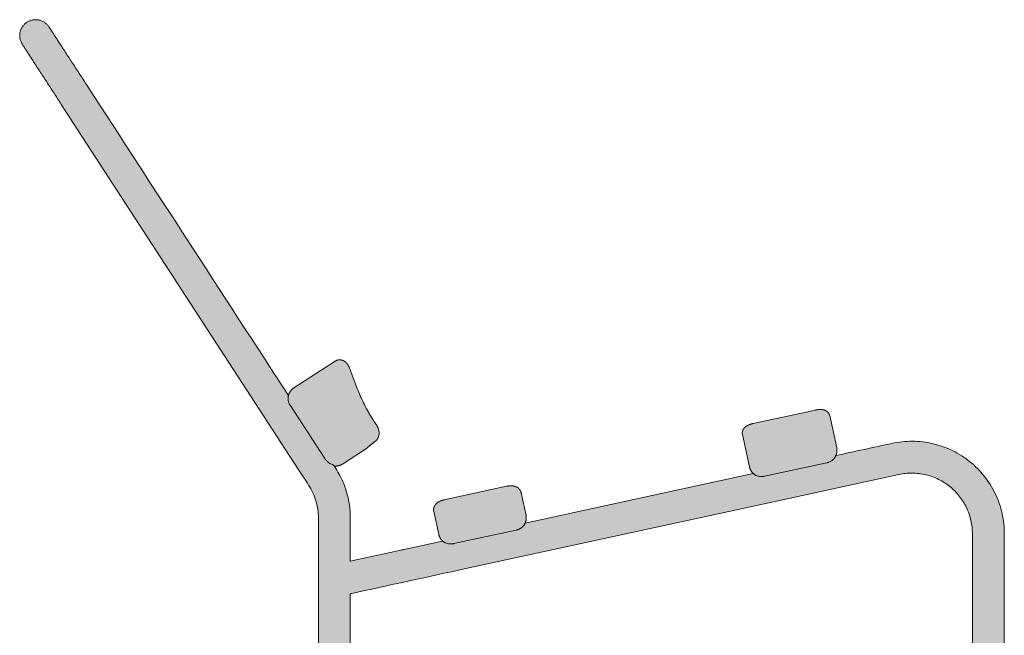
# Model space of a CAD drawing. Header units: centimetres. Extents: x -293 to -138, y -313 to 14.
# Tile 9 of 10: x -215 to -138, y -163 to -115. Entities that reach past the tile are written whole.
import ezdxf

# ---------------------------------------------------------------- set-up
doc = ezdxf.new("R2010")
doc.units = ezdxf.units.CM
doc.layers.add('Fill', color=7, linetype='Continuous', true_color=0xffffff)
doc.layers.add('Predefinito', color=7, linetype='Continuous', true_color=0x000000)
doc.layers.add('Main lines', color=7, linetype='Continuous', lineweight=13, true_color=0x000000)

# ---------------------------------------------------------------- blocks, each defined once
blk = doc.blocks.new('CB-298_Petal_2D_Side')
at = {"layer": 'Fill'}
h = blk.add_hatch(color=256, dxfattribs=at)
h.paths.add_polyline_path([(13.683, 49.249), (13.691, 49.267), (13.698, 49.285), (13.704, 49.303), (13.711, 49.321), (13.717, 49.339), (13.723, 49.358), (13.728, 49.376), (13.733, 49.395), (13.738, 49.414), (13.742, 49.433), (13.746, 49.452), (13.749, 49.471), (13.753, 49.49), (13.755, 49.51), (13.758, 49.529), (13.76, 49.548), (13.762, 49.568), (13.763, 49.587), (13.764, 49.607), (13.764, 49.626), (13.764, 49.646), (13.764, 49.665), (13.764, 49.685), (13.763, 49.704), (13.761, 49.723), (13.76, 49.743), (13.758, 49.762), (13.755, 49.781), (13.752, 49.8), (13.749, 49.819), (13.746, 49.838), (13.742, 49.857), (13.193, 52.381), (13.192, 52.387), (13.188, 52.405), (13.183, 52.422), (13.177, 52.44), (13.171, 52.458), (13.164, 52.475), (13.156, 52.493), (13.148, 52.51), (13.139, 52.526), (13.13, 52.543), (13.12, 52.559), (13.11, 52.575), (13.099, 52.59), (13.088, 52.605), (13.076, 52.62), (13.064, 52.634), (13.052, 52.648), (13.039, 52.66), (13.026, 52.673), (13.012, 52.685), (12.999, 52.697), (12.984, 52.708), (12.97, 52.719), (12.955, 52.73), (12.94, 52.74), (12.925, 52.749), (12.91, 52.758), (12.894, 52.767), (12.878, 52.775), (12.859, 52.784), (12.84, 52.792), (12.821, 52.8), (12.802, 52.807), (12.783, 52.814), (12.763, 52.82), (12.743, 52.826), (12.723, 52.831), (12.706, 52.835), (12.688, 52.839), (12.671, 52.842), (12.653, 52.846), (12.636, 52.848), (12.618, 52.851), (12.601, 52.853), (12.583, 52.855), (12.557, 52.857), (12.53, 52.859), (12.503, 52.86), (12.475, 52.861), (12.448, 52.861), (12.416, 52.861), (12.383, 52.859), (12.35, 52.858), (12.318, 52.855), (12.254, 52.849), (12.192, 52.84), (12.132, 52.83), (12.073, 52.818), (7.187, 51.756), (7.125, 51.742), (7.063, 51.725), (7.002, 51.707), (6.942, 51.686), (6.911, 51.675), (6.881, 51.663), (6.85, 51.65), (6.82, 51.637), (6.799, 51.627), (6.777, 51.616), (6.756, 51.605), (6.735, 51.594), (6.701, 51.574), (6.685, 51.565), (6.67, 51.555), (6.655, 51.545), (6.64, 51.535), (6.625, 51.525), (6.611, 51.514), (6.597, 51.503), (6.583, 51.492), (6.566, 51.478), (6.551, 51.464), (6.535, 51.45), (6.52, 51.435), (6.506, 51.42), (6.492, 51.404), (6.478, 51.388), (6.465, 51.371), (6.435, 51.328), (6.429, 51.319), (6.423, 51.31), (6.418, 51.301), (6.413, 51.291), (6.408, 51.282), (6.403, 51.272), (6.398, 51.263), (6.393, 51.253), (6.389, 51.243), (6.385, 51.233), (6.381, 51.223), (6.377, 51.213), (6.373, 51.203), (6.37, 51.193), (6.366, 51.183), (6.363, 51.173), (6.358, 51.156), (6.354, 51.139), (6.351, 51.122), (6.348, 51.105), (6.345, 51.087), (6.343, 51.07), (6.341, 51.052), (6.341, 51.035), (6.34, 51.017), (6.34, 51), (6.341, 50.982), (6.342, 50.965), (6.344, 50.947), (6.346, 50.93), (6.349, 50.913), (6.353, 50.896), (6.901, 48.371), (6.906, 48.352), (6.91, 48.333), (6.915, 48.315), (6.92, 48.296), (6.926, 48.278), (6.932, 48.26), (6.939, 48.241), (6.945, 48.223), (6.953, 48.205), (6.96, 48.187), (6.968, 48.169), (6.976, 48.152), (6.985, 48.134), (6.994, 48.117), (7.003, 48.1), (7.013, 48.083), (7.023, 48.066), (7.033, 48.049), (7.043, 48.033), (7.054, 48.017), (7.065, 48.001), (7.077, 47.985), (7.089, 47.97), (7.101, 47.954), (7.113, 47.939), (7.126, 47.925), (7.139, 47.91), (7.152, 47.896), (7.165, 47.882), (7.179, 47.869), (7.192, 47.855), (7.206, 47.842), (-10.669, 43.959), (-10.662, 43.977), (-10.654, 43.995), (-10.648, 44.013), (-10.641, 44.031), (-10.635, 44.05), (-10.629, 44.068), (-10.624, 44.087), (-10.619, 44.106), (-10.614, 44.125), (-10.61, 44.144), (-10.606, 44.163), (-10.602, 44.182), (-10.599, 44.201), (-10.596, 44.221), (-10.593, 44.24), (-10.591, 44.26), (-10.589, 44.279), (-10.588, 44.299), (-10.587, 44.319), (-10.587, 44.338), (-10.586, 44.358), (-10.587, 44.377), (-10.587, 44.397), (-10.588, 44.416), (-10.59, 44.436), (-10.591, 44.455), (-10.593, 44.475), (-10.596, 44.494), (-10.599, 44.513), (-10.602, 44.532), (-10.605, 44.551), (-10.609, 44.57), (-10.604, 44.571), (-10.855, 45.728), (-10.999, 46.363), (-11.002, 46.378), (-11.006, 46.392), (-11.01, 46.407), (-11.015, 46.421), (-11.02, 46.435), (-11.025, 46.449), (-11.031, 46.463), (-11.037, 46.477), (-11.043, 46.491), (-11.05, 46.504), (-11.057, 46.518), (-11.065, 46.531), (-11.072, 46.544), (-11.08, 46.556), (-11.089, 46.569), (-11.097, 46.581), (-11.105, 46.592), (-11.113, 46.602), (-11.122, 46.613), (-11.131, 46.623), (-11.139, 46.633), (-11.148, 46.643), (-11.158, 46.653), (-11.167, 46.662), (-11.177, 46.672), (-11.187, 46.681), (-11.197, 46.69), (-11.207, 46.698), (-11.218, 46.707), (-11.228, 46.715), (-11.239, 46.723), (-11.25, 46.731), (-11.274, 46.747), (-11.29, 46.757), (-11.306, 46.767), (-11.323, 46.776), (-11.34, 46.785), (-11.357, 46.793), (-11.374, 46.801), (-11.392, 46.809), (-11.409, 46.816), (-11.428, 46.823), (-11.447, 46.829), (-11.466, 46.836), (-11.485, 46.841), (-11.505, 46.847), (-11.524, 46.852), (-11.544, 46.856), (-11.563, 46.86), (-11.6, 46.867), (-11.637, 46.872), (-11.674, 46.876), (-11.712, 46.879), (-11.735, 46.881), (-11.759, 46.882), (-11.782, 46.882), (-11.806, 46.882), (-11.855, 46.881), (-11.89, 46.879), (-11.924, 46.877), (-11.959, 46.873), (-11.993, 46.869), (-12.027, 46.864), (-12.061, 46.859), (-12.095, 46.852), (-12.129, 46.845), (-17.015, 45.784), (-17.049, 45.776), (-17.082, 45.768), (-17.115, 45.759), (-17.149, 45.749), (-17.181, 45.739), (-17.214, 45.727), (-17.246, 45.716), (-17.278, 45.703), (-17.319, 45.685), (-17.342, 45.675), (-17.364, 45.664), (-17.386, 45.653), (-17.408, 45.642), (-17.441, 45.623), (-17.473, 45.604), (-17.505, 45.584), (-17.536, 45.562), (-17.552, 45.55), (-17.568, 45.538), (-17.583, 45.525), (-17.599, 45.512), (-17.614, 45.499), (-17.629, 45.485), (-17.643, 45.471), (-17.657, 45.457), (-17.67, 45.444), (-17.682, 45.43), (-17.694, 45.416), (-17.706, 45.402), (-17.717, 45.388), (-17.728, 45.373), (-17.738, 45.358), (-17.748, 45.343), (-17.767, 45.311), (-17.774, 45.3), (-17.78, 45.288), (-17.786, 45.276), (-17.792, 45.263), (-17.798, 45.251), (-17.803, 45.239), (-17.808, 45.226), (-17.813, 45.213), (-17.818, 45.201), (-17.822, 45.188), (-17.826, 45.175), (-17.83, 45.162), (-17.833, 45.148), (-17.837, 45.135), (-17.839, 45.122), (-17.842, 45.109), (-17.845, 45.094), (-17.847, 45.08), (-17.849, 45.065), (-17.85, 45.05), (-17.851, 45.036), (-17.852, 45.021), (-17.852, 45.006), (-17.852, 44.991), (-17.852, 44.976), (-17.851, 44.961), (-17.85, 44.947), (-17.848, 44.932), (-17.846, 44.917), (-17.844, 44.903), (-17.841, 44.888), (-17.838, 44.874), (-17.45, 43.084), (-17.445, 43.065), (-17.441, 43.046), (-17.436, 43.028), (-17.43, 43.009), (-17.425, 42.991), (-17.419, 42.972), (-17.412, 42.954), (-17.405, 42.936), (-17.398, 42.917), (-17.39, 42.899), (-17.383, 42.882), (-17.374, 42.864), (-17.366, 42.846), (-17.357, 42.829), (-17.347, 42.812), (-17.338, 42.794), (-17.328, 42.778), (-17.317, 42.761), (-17.307, 42.744), (-17.296, 42.728), (-17.284, 42.712), (-17.273, 42.696), (-17.261, 42.681), (-17.249, 42.666), (-17.236, 42.651), (-17.223, 42.636), (-17.21, 42.621), (-17.197, 42.607), (-17.184, 42.593), (-17.17, 42.58), (-17.156, 42.566), (-17.142, 42.553), (-20.244, 41.879), (-24.38, 40.981), (-24.38, 44.356), (-24.381, 44.486), (-24.385, 44.615), (-24.39, 44.744), (-24.399, 44.873), (-24.409, 45.002), (-24.422, 45.131), (-24.437, 45.259), (-24.454, 45.387), (-24.474, 45.516), (-24.496, 45.645), (-24.521, 45.773), (-24.547, 45.901), (-24.577, 46.029), (-24.608, 46.156), (-24.642, 46.282), (-24.678, 46.407), (-24.716, 46.532), (-24.756, 46.657), (-24.799, 46.78), (-24.844, 46.903), (-24.892, 47.025), (-24.941, 47.146), (-24.993, 47.266), (-25.046, 47.385), (-25.111, 47.521), (-25.178, 47.655), (-25.248, 47.788), (-25.321, 47.92), (-25.397, 48.05), (-25.475, 48.178), (-25.556, 48.305), (-25.639, 48.43), (-25.619, 48.428), (-25.598, 48.426), (-25.577, 48.425), (-25.556, 48.425), (-25.535, 48.424), (-25.514, 48.425), (-25.493, 48.425), (-25.472, 48.427), (-25.45, 48.428), (-25.429, 48.43), (-25.408, 48.433), (-25.387, 48.436), (-25.366, 48.439), (-25.345, 48.443), (-25.324, 48.447), (-25.304, 48.452), (-25.283, 48.457), (-25.262, 48.463), (-25.242, 48.469), (-25.222, 48.476), (-25.201, 48.483), (-25.181, 48.49), (-25.162, 48.498), (-25.142, 48.506), (-25.123, 48.514), (-25.104, 48.523), (-25.085, 48.533), (-25.066, 48.542), (-25.048, 48.552), (-25.03, 48.563), (-25.012, 48.574), (-24.994, 48.585), (-23.18, 49.756), (-22.456, 50.339), (-22.423, 50.362), (-22.419, 50.365), (-22.418, 50.365), (-22.4, 50.38), (-22.383, 50.395), (-22.366, 50.411), (-22.349, 50.428), (-22.333, 50.445), (-22.317, 50.462), (-22.302, 50.48), (-22.288, 50.498), (-22.285, 50.502), (-22.271, 50.522), (-22.257, 50.542), (-22.244, 50.562), (-22.232, 50.583), (-22.22, 50.604), (-22.209, 50.626), (-22.199, 50.648), (-22.189, 50.67), (-22.18, 50.692), (-22.172, 50.714), (-22.164, 50.737), (-22.157, 50.76), (-22.151, 50.781), (-22.146, 50.802), (-22.141, 50.823), (-22.137, 50.844), (-22.136, 50.852), (-22.132, 50.875), (-22.129, 50.898), (-22.126, 50.921), (-22.124, 50.944), (-22.123, 50.967), (-22.122, 50.99), (-22.122, 51.013), (-22.122, 51.036), (-22.123, 51.058), (-22.124, 51.081), (-22.126, 51.103), (-22.128, 51.125), (-22.131, 51.147), (-22.134, 51.169), (-22.137, 51.191), (-22.141, 51.213), (-22.146, 51.234), (-22.151, 51.255), (-22.156, 51.276), (-22.161, 51.296), (-22.167, 51.317), (-22.173, 51.337), (-22.18, 51.358), (-22.187, 51.378), (-22.218, 51.455), (-22.253, 51.527), (-22.291, 51.595), (-22.337, 51.666), (-22.499, 51.902), (-22.654, 52.143), (-22.825, 52.421), (-22.987, 52.704), (-23.133, 52.973), (-23.272, 53.247), (-23.406, 53.523), (-23.534, 53.801), (-23.773, 54.357), (-23.999, 54.919), (-24.419, 56.044), (-24.436, 56.092), (-24.465, 56.166), (-24.496, 56.232), (-24.531, 56.299), (-24.572, 56.365), (-24.618, 56.431), (-24.631, 56.447), (-24.644, 56.463), (-24.658, 56.479), (-24.671, 56.495), (-24.687, 56.511), (-24.702, 56.527), (-24.718, 56.543), (-24.734, 56.558), (-24.751, 56.572), (-24.768, 56.587), (-24.786, 56.601), (-24.803, 56.614), (-24.824, 56.628), (-24.845, 56.642), (-24.866, 56.655), (-24.888, 56.668), (-24.91, 56.679), (-24.932, 56.69), (-24.955, 56.701), (-24.979, 56.71), (-24.993, 56.715), (-25.006, 56.72), (-25.02, 56.724), (-25.033, 56.728), (-25.047, 56.732), (-25.061, 56.735), (-25.075, 56.739), (-25.089, 56.742), (-25.103, 56.744), (-25.117, 56.747), (-25.131, 56.749), (-25.145, 56.75), (-25.159, 56.752), (-25.174, 56.753), (-25.188, 56.753), (-25.202, 56.754), (-25.217, 56.754), (-25.232, 56.754), (-25.247, 56.753), (-25.262, 56.752), (-25.276, 56.751), (-25.291, 56.75), (-25.306, 56.748), (-25.321, 56.745), (-25.335, 56.743), (-25.35, 56.74), (-25.365, 56.736), (-25.379, 56.733), (-25.393, 56.729), (-25.408, 56.724), (-25.422, 56.72), (-25.436, 56.715), (-25.452, 56.708), (-25.469, 56.702), (-25.485, 56.694), (-25.501, 56.687), (-25.517, 56.678), (-25.532, 56.67), (-25.547, 56.661), (-25.562, 56.651), (-25.564, 56.65), (-28.799, 54.561), (-28.8, 54.558), (-28.819, 54.545), (-28.838, 54.532), (-28.857, 54.518), (-28.876, 54.504), (-28.894, 54.489), (-28.912, 54.474), (-28.93, 54.458), (-28.947, 54.442), (-28.964, 54.425), (-28.981, 54.408), (-28.997, 54.391), (-29.013, 54.373), (-29.028, 54.355), (-29.043, 54.336), (-29.058, 54.317), (-29.072, 54.298), (-29.085, 54.279), (-29.099, 54.259), (-29.111, 54.238), (-29.123, 54.218), (-29.135, 54.197), (-29.146, 54.176), (-29.157, 54.155), (-29.167, 54.133), (-29.176, 54.112), (-29.185, 54.09), (-29.194, 54.068), (-29.202, 54.046), (-29.209, 54.024), (-29.216, 54.001), (-29.222, 53.979), (-29.228, 53.957), (-47.991, 82.834), (-48.007, 82.857), (-48.022, 82.879), (-48.039, 82.902), (-48.056, 82.924), (-48.074, 82.946), (-48.092, 82.968), (-48.111, 82.99), (-48.131, 83.011), (-48.151, 83.032), (-48.172, 83.053), (-48.194, 83.073), (-48.216, 83.093), (-48.239, 83.113), (-48.262, 83.132), (-48.286, 83.15), (-48.311, 83.168), (-48.336, 83.186), (-48.362, 83.203), (-48.388, 83.219), (-48.415, 83.235), (-48.442, 83.251), (-48.47, 83.265), (-48.498, 83.279), (-48.526, 83.292), (-48.555, 83.305), (-48.585, 83.317), (-48.614, 83.328), (-48.644, 83.339), (-48.675, 83.348), (-48.705, 83.357), (-48.736, 83.365), (-48.767, 83.373), (-48.798, 83.379), (-48.83, 83.385), (-48.861, 83.39), (-48.893, 83.394), (-48.924, 83.397), (-48.956, 83.4), (-48.987, 83.402), (-49.019, 83.402), (-49.051, 83.403), (-49.082, 83.402), (-49.113, 83.4), (-49.144, 83.398), (-49.175, 83.395), (-49.206, 83.391), (-49.237, 83.387), (-49.267, 83.382), (-49.297, 83.376), (-49.326, 83.369), (-49.356, 83.362), (-49.385, 83.354), (-49.413, 83.345), (-49.441, 83.336), (-49.469, 83.326), (-49.497, 83.316), (-49.523, 83.305), (-49.55, 83.294), (-49.576, 83.282), (-49.601, 83.269), (-49.626, 83.256), (-49.651, 83.243), (-49.675, 83.229), (-49.698, 83.215), (-49.722, 83.2), (-49.745, 83.185), (-49.767, 83.169), (-49.79, 83.152), (-49.813, 83.135), (-49.835, 83.117), (-49.857, 83.098), (-49.879, 83.079), (-49.9, 83.059), (-49.921, 83.039), (-49.942, 83.017), (-49.962, 82.996), (-49.982, 82.973), (-50.002, 82.95), (-50.021, 82.927), (-50.04, 82.902), (-50.058, 82.878), (-50.075, 82.852), (-50.092, 82.826), (-50.109, 82.8), (-50.125, 82.773), (-50.14, 82.746), (-50.154, 82.718), (-50.168, 82.69), (-50.181, 82.661), (-50.194, 82.632), (-50.206, 82.602), (-50.217, 82.573), (-50.227, 82.542), (-50.237, 82.512), (-50.245, 82.481), (-50.253, 82.451), (-50.261, 82.419), (-50.267, 82.388), (-50.273, 82.357), (-50.277, 82.325), (-50.281, 82.294), (-50.285, 82.262), (-50.287, 82.231), (-50.289, 82.199), (-50.289, 82.168), (-50.289, 82.136), (-50.289, 82.105), (-50.287, 82.074), (-50.285, 82.043), (-50.282, 82.012), (-50.278, 81.981), (-50.273, 81.951), (-50.268, 81.921), (-50.262, 81.891), (-50.255, 81.862), (-50.248, 81.833), (-50.24, 81.804), (-50.231, 81.776), (-50.222, 81.748), (-50.212, 81.72), (-50.202, 81.693), (-50.191, 81.666), (-50.18, 81.64), (-50.168, 81.614), (-50.155, 81.589), (-50.142, 81.564), (-50.129, 81.54), (-50.115, 81.516), (-50.088, 81.472), (-27.643, 46.928), (-27.597, 46.857), (-27.553, 46.784), (-27.51, 46.711), (-27.468, 46.638), (-27.428, 46.563), (-27.389, 46.488), (-27.352, 46.412), (-27.316, 46.336), (-27.28, 46.258), (-27.247, 46.18), (-27.214, 46.1), (-27.183, 46.021), (-27.154, 45.94), (-27.126, 45.86), (-27.1, 45.778), (-27.075, 45.697), (-27.051, 45.615), (-27.029, 45.532), (-27.008, 45.449), (-26.989, 45.366), (-26.972, 45.282), (-26.956, 45.199), (-26.941, 45.114), (-26.928, 45.03), (-26.917, 44.946), (-26.907, 44.862), (-26.899, 44.778), (-26.892, 44.694), (-26.887, 44.61), (-26.883, 44.525), (-26.881, 44.441), (-26.88, 44.356), (-26.88, -3.275), (-26.73, -3.275), (-26.73, -4.176), (-28.623, -5.426), (-28.689, -5.393), (-28.755, -5.361), (-28.823, -5.33), (-28.891, -5.3), (-28.96, -5.271), (-29.031, -5.244), (-29.102, -5.217), (-29.173, -5.192), (-29.246, -5.168), (-29.319, -5.145), (-29.394, -5.124), (-29.468, -5.104), (-29.544, -5.085), (-29.62, -5.068), (-29.697, -5.052), (-29.774, -5.038), (-29.852, -5.025), (-29.93, -5.013), (-30.008, -5.003), (-30.087, -4.995), (-30.167, -4.988), (-30.246, -4.982), (-30.326, -4.978), (-30.406, -4.976), (-30.486, -4.976), (-30.567, -4.976), (-30.647, -4.979), (-30.728, -4.983), (-30.808, -4.989), (-30.888, -4.996), (-30.968, -5.005), (-31.048, -5.016), (-31.128, -5.028), (-31.208, -5.041), (-31.287, -5.057), (-31.366, -5.074), (-31.444, -5.092), (-31.522, -5.112), (-31.599, -5.133), (-31.676, -5.156), (-31.753, -5.181), (-31.828, -5.207), (-31.903, -5.234), (-31.978, -5.263), (-32.051, -5.293), (-32.124, -5.324), (-32.196, -5.357), (-32.267, -5.391), (-32.337, -5.426), (-32.406, -5.463), (-32.474, -5.501), (-32.542, -5.54), (-32.608, -5.58), (-32.673, -5.621), (-32.737, -5.663), (-32.801, -5.706), (-32.863, -5.751), (-32.923, -5.796), (-32.983, -5.842), (-33.042, -5.889), (-33.099, -5.936), (-33.155, -5.985), (-33.21, -6.034), (-33.264, -6.084), (-33.317, -6.135), (-33.369, -6.187), (-33.421, -6.241), (-33.472, -6.296), (-33.522, -6.352), (-33.571, -6.409), (-33.619, -6.467), (-33.667, -6.526), (-33.714, -6.587), (-33.759, -6.649), (-33.804, -6.712), (-33.848, -6.776), (-33.89, -6.841), (-33.932, -6.907), (-33.972, -6.974), (-34.011, -7.042), (-34.049, -7.111), (-34.086, -7.181), (-34.121, -7.252), (-34.155, -7.324), (-34.188, -7.396), (-34.219, -7.47), (-34.249, -7.544), (-34.278, -7.619), (-34.305, -7.694), (-34.331, -7.77), (-34.355, -7.847), (-34.377, -7.924), (-34.399, -8.002), (-34.418, -8.08), (-34.436, -8.159), (-34.453, -8.238), (-34.468, -8.317), (-34.481, -8.397), (-34.493, -8.477), (-34.503, -8.557), (-34.511, -8.637), (-34.518, -8.717), (-34.524, -8.797), (-34.527, -8.877), (-34.529, -8.957), (-34.53, -9.037), (-34.529, -9.117), (-34.526, -9.197), (-34.522, -9.276), (-34.517, -9.355), (-34.509, -9.434), (-34.501, -9.512), (-34.49, -9.59), (-34.479, -9.667), (-34.466, -9.744), (-34.451, -9.821), (-34.435, -9.896), (-34.418, -9.972), (-34.399, -10.046), (-34.379, -10.12), (-34.358, -10.193), (-34.336, -10.265), (-34.312, -10.337), (-34.287, -10.408), (-34.261, -10.478), (-34.233, -10.547), (-34.205, -10.615), (-34.176, -10.682), (-34.145, -10.749), (-34.113, -10.816), (-34.079, -10.882), (-34.045, -10.948), (-34.008, -11.014), (-33.971, -11.079), (-33.932, -11.144), (-33.891, -11.209), (-33.849, -11.273), (-33.806, -11.336), (-33.762, -11.399), (-33.716, -11.461), (-33.668, -11.523), (-33.62, -11.584), (-33.569, -11.644), (-33.518, -11.704), (-33.465, -11.762), (-33.411, -11.82), (-33.356, -11.877), (-33.3, -11.933), (-33.242, -11.988), (-33.183, -12.041), (-33.123, -12.094), (-33.062, -12.146), (-33, -12.196), (-32.936, -12.246), (-32.872, -12.294), (-32.806, -12.341), (-32.74, -12.386), (-32.672, -12.431), (-32.604, -12.474), (-32.535, -12.515), (-32.465, -12.556), (-32.394, -12.594), (-32.323, -12.632), (-32.251, -12.668), (-32.178, -12.702), (-32.105, -12.735), (-32.031, -12.767), (-31.956, -12.797), (-31.882, -12.825), (-31.806, -12.852), (-31.731, -12.878), (-31.655, -12.901), (-31.578, -12.924), (-31.502, -12.944), (-31.425, -12.964), (-31.348, -12.981), (-31.272, -12.997), (-31.195, -13.012), (-31.118, -13.025), (-31.041, -13.037), (-30.964, -13.047), (-30.887, -13.055), (-30.811, -13.062), (-30.735, -13.068), (-30.658, -13.072), (-30.583, -13.074), (-30.507, -13.075), (-30.432, -13.075), (-30.358, -13.074), (-30.283, -13.071), (-30.21, -13.066), (-30.136, -13.061), (-30.063, -13.054), (-29.99, -13.046), (-29.916, -13.036), (-29.842, -13.025), (-29.768, -13.013), (-29.694, -12.999), (-29.62, -12.983), (-29.546, -12.966), (-29.472, -12.948), (-29.397, -12.928), (-29.323, -12.907), (-29.249, -12.884), (-29.175, -12.86), (-29.102, -12.834), (-29.028, -12.806), (-28.955, -12.778), (-28.883, -12.747), (-28.81, -12.715), (-28.738, -12.682), (-28.667, -12.647), (-28.596, -12.611), (-28.526, -12.573), (-28.456, -12.534), (-28.387, -12.493), (-28.319, -12.451), (-28.251, -12.407), (-28.185, -12.362), (-28.119, -12.316), (-28.054, -12.268), (-27.99, -12.219), (-27.927, -12.169), (-27.864, -12.118), (-27.803, -12.065), (-27.743, -12.011), (-27.685, -11.956), (-27.627, -11.9), (-27.57, -11.843), (-27.515, -11.784), (-27.461, -11.725), (-27.408, -11.664), (-27.356, -11.603), (-27.306, -11.541), (-27.257, -11.478), (-27.209, -11.414), (-27.163, -11.35), (-27.118, -11.284), (-27.075, -11.218), (-27.033, -11.151), (-26.992, -11.084), (-26.953, -11.016), (-26.915, -10.948), (-26.879, -10.879), (-26.844, -10.81), (-26.811, -10.741), (-26.779, -10.671), (-26.749, -10.6), (-26.72, -10.53), (-26.692, -10.459), (-26.666, -10.389), (-26.642, -10.318), (-26.618, -10.247), (-26.597, -10.176), (-26.576, -10.105), (-26.557, -10.034), (-24.53, -9.484), (-24.53, -3.275), (-24.38, -3.275), (-24.38, 0), (24.38, 0), (24.38, -3.275), (24.53, -3.275), (24.53, -4.176), (22.637, -5.426), (22.571, -5.393), (22.505, -5.361), (22.437, -5.33), (22.369, -5.3), (22.3, -5.271), (22.229, -5.244), (22.158, -5.217), (22.087, -5.192), (22.014, -5.168), (21.941, -5.145), (21.866, -5.124), (21.792, -5.104), (21.716, -5.085), (21.64, -5.068), (21.563, -5.052), (21.486, -5.038), (21.408, -5.025), (21.33, -5.013), (21.252, -5.003), (21.173, -4.995), (21.093, -4.988), (21.014, -4.982), (20.934, -4.978), (20.854, -4.976), (20.774, -4.976), (20.693, -4.976), (20.613, -4.979), (20.532, -4.983), (20.452, -4.989), (20.372, -4.996), (20.292, -5.005), (20.212, -5.016), (20.132, -5.028), (20.052, -5.041), (19.973, -5.057), (19.894, -5.074), (19.816, -5.092), (19.738, -5.112), (19.661, -5.133), (19.584, -5.156), (19.507, -5.181), (19.432, -5.207), (19.357, -5.234), (19.282, -5.263), (19.209, -5.293), (19.136, -5.324), (19.064, -5.357), (18.993, -5.391), (18.923, -5.426), (18.854, -5.463), (18.786, -5.501), (18.718, -5.54), (18.652, -5.58), (18.587, -5.621), (18.522, -5.663), (18.459, -5.706), (18.397, -5.751), (18.337, -5.796), (18.277, -5.842), (18.218, -5.889), (18.161, -5.936), (18.105, -5.985), (18.05, -6.034), (17.996, -6.084), (17.943, -6.135), (17.891, -6.187), (17.839, -6.241), (17.788, -6.296), (17.738, -6.352), (17.689, -6.409), (17.641, -6.467), (17.593, -6.526), (17.546, -6.587), (17.501, -6.649), (17.456, -6.712), (17.412, -6.776), (17.37, -6.841), (17.328, -6.907), (17.288, -6.974), (17.249, -7.042), (17.211, -7.111), (17.174, -7.181), (17.139, -7.252), (17.105, -7.324), (17.072, -7.396), (17.041, -7.47), (17.011, -7.544), (16.982, -7.619), (16.955, -7.694), (16.929, -7.77), (16.905, -7.847), (16.883, -7.924), (16.861, -8.002), (16.842, -8.08), (16.824, -8.159), (16.807, -8.238), (16.792, -8.317), (16.779, -8.397), (16.767, -8.477), (16.757, -8.557), (16.749, -8.637), (16.742, -8.717), (16.736, -8.797), (16.733, -8.877), (16.731, -8.957), (16.73, -9.037), (16.731, -9.117), (16.734, -9.197), (16.738, -9.276), (16.743, -9.355), (16.751, -9.434), (16.759, -9.512), (16.77, -9.59), (16.781, -9.667), (16.794, -9.744), (16.809, -9.821), (16.825, -9.896), (16.842, -9.972), (16.861, -10.046), (16.881, -10.12), (16.902, -10.193), (16.924, -10.265), (16.948, -10.337), (16.973, -10.408), (16.999, -10.478), (17.027, -10.547), (17.055, -10.615), (17.084, -10.682), (17.115, -10.749), (17.147, -10.816), (17.181, -10.882), (17.215, -10.948), (17.252, -11.014), (17.289, -11.079), (17.328, -11.144), (17.369, -11.209), (17.411, -11.273), (17.454, -11.336), (17.498, -11.399), (17.544, -11.461), (17.592, -11.523), (17.64, -11.584), (17.69, -11.644), (17.742, -11.704), (17.795, -11.762), (17.849, -11.82), (17.904, -11.877), (17.96, -11.933), (18.018, -11.988), (18.077, -12.041), (18.137, -12.094), (18.198, -12.146), (18.26, -12.196), (18.324, -12.246), (18.388, -12.294), (18.454, -12.341), (18.52, -12.386), (18.588, -12.431), (18.656, -12.474), (18.725, -12.515), (18.795, -12.556), (18.866, -12.594), (18.937, -12.632), (19.009, -12.668), (19.082, -12.702), (19.155, -12.735), (19.229, -12.767), (19.304, -12.797), (19.378, -12.825), (19.454, -12.852), (19.529, -12.878), (19.605, -12.901), (19.682, -12.924), (19.758, -12.944), (19.835, -12.964), (19.912, -12.981), (19.988, -12.997), (20.065, -13.012), (20.142, -13.025), (20.219, -13.037), (20.296, -13.047), (20.373, -13.055), (20.449, -13.062), (20.525, -13.068), (20.602, -13.072), (20.677, -13.074), (20.753, -13.075), (20.828, -13.075), (20.902, -13.074), (20.977, -13.071), (21.05, -13.066), (21.124, -13.061), (21.197, -13.054), (21.27, -13.046), (21.344, -13.036), (21.418, -13.025), (21.492, -13.013), (21.566, -12.999), (21.64, -12.983), (21.714, -12.966), (21.788, -12.948), (21.863, -12.928), (21.937, -12.907), (22.011, -12.884), (22.085, -12.86), (22.158, -12.834), (22.232, -12.806), (22.305, -12.778), (22.377, -12.747), (22.45, -12.715), (22.522, -12.682), (22.593, -12.647), (22.664, -12.611), (22.734, -12.573), (22.804, -12.534), (22.873, -12.493), (22.941, -12.451), (23.009, -12.407), (23.075, -12.362), (23.141, -12.316), (23.206, -12.268), (23.27, -12.219), (23.333, -12.169), (23.396, -12.118), (23.457, -12.065), (23.517, -12.011), (23.575, -11.956), (23.633, -11.9), (23.69, -11.843), (23.745, -11.784), (23.799, -11.725), (23.852, -11.664), (23.904, -11.603), (23.954, -11.541), (24.003, -11.478), (24.051, -11.414), (24.097, -11.35), (24.142, -11.284), (24.185, -11.218), (24.227, -11.151), (24.268, -11.084), (24.307, -11.016), (24.345, -10.948), (24.381, -10.879), (24.416, -10.81), (24.449, -10.741), (24.481, -10.671), (24.511, -10.6), (24.54, -10.53), (24.568, -10.459), (24.594, -10.389), (24.618, -10.318), (24.641, -10.247), (24.663, -10.176), (24.684, -10.105), (24.703, -10.034), (26.73, -9.484), (26.73, -3.275), (26.88, -3.275), (26.88, 43.122), (26.877, 43.32), (26.869, 43.517), (26.856, 43.715), (26.837, 43.911), (26.812, 44.111), (26.782, 44.311), (26.746, 44.509), (26.705, 44.706), (26.657, 44.905), (26.604, 45.102), (26.546, 45.297), (26.482, 45.491), (26.412, 45.684), (26.337, 45.875), (26.256, 46.064), (26.17, 46.251), (26.079, 46.434), (25.983, 46.616), (25.881, 46.794), (25.775, 46.97), (25.664, 47.141), (25.548, 47.31), (25.428, 47.475), (25.303, 47.636), (25.176, 47.792), (25.044, 47.944), (24.908, 48.093), (24.768, 48.237), (24.626, 48.376), (24.481, 48.51), (24.332, 48.64), (24.18, 48.767), (24.024, 48.888), (23.865, 49.006), (23.703, 49.12), (23.538, 49.228), (23.367, 49.335), (23.193, 49.436), (23.016, 49.533), (22.837, 49.624), (22.653, 49.712), (22.466, 49.794), (22.277, 49.872), (22.086, 49.943), (21.892, 50.01), (21.696, 50.072), (21.498, 50.127), (21.299, 50.177), (21.098, 50.222), (20.897, 50.261), (20.694, 50.294), (20.49, 50.321), (20.288, 50.342), (20.084, 50.358), (19.88, 50.368), (19.676, 50.372), (19.475, 50.37), (19.273, 50.363), (19.072, 50.351), (18.872, 50.332), (18.675, 50.309), (18.48, 50.28), (18.285, 50.246), (18.091, 50.207)], flags=0)
h.paths.add_polyline_path([(-12.389, 41.028), (18.622, 47.764), (18.749, 47.79), (18.876, 47.812), (19.005, 47.831), (19.133, 47.846), (19.265, 47.858), (19.396, 47.866), (19.528, 47.871), (19.66, 47.872), (19.794, 47.869), (19.927, 47.863), (20.061, 47.852), (20.194, 47.838), (20.327, 47.821), (20.46, 47.799), (20.592, 47.774), (20.723, 47.744), (20.854, 47.712), (20.983, 47.675), (21.112, 47.635), (21.239, 47.591), (21.364, 47.544), (21.488, 47.494), (21.61, 47.44), (21.731, 47.382), (21.849, 47.322), (21.964, 47.259), (22.078, 47.192), (22.191, 47.123), (22.299, 47.051), (22.405, 46.977), (22.509, 46.9), (22.611, 46.82), (22.711, 46.737), (22.808, 46.652), (22.903, 46.564), (22.996, 46.474), (23.088, 46.379), (23.177, 46.281), (23.263, 46.182), (23.347, 46.079), (23.429, 45.974), (23.508, 45.866), (23.583, 45.755), (23.656, 45.643), (23.726, 45.528), (23.792, 45.411), (23.855, 45.292), (23.915, 45.172), (23.971, 45.05), (24.024, 44.926), (24.074, 44.801), (24.119, 44.674), (24.161, 44.547), (24.199, 44.419), (24.234, 44.29), (24.265, 44.16), (24.292, 44.031), (24.316, 43.901), (24.336, 43.77), (24.352, 43.639), (24.364, 43.51), (24.373, 43.381), (24.378, 43.252), (24.38, 43.122), (24.38, 2.5), (-24.38, 2.5), (-24.38, 38.423), (-15.319, 40.391), (-12.393, 41.027)], flags=0)
at = {"layer": 'Main lines'}
for p, q in [((-47.03, 76.765), (-28.461, 48.188)), ((-28.799, 54.561), (-25.564, 56.65)), ((-25.564, 56.65), (-25.562, 56.651)), ((-24.979, 56.71), (-24.979, 56.71)), ((-24.436, 56.092), (-24.419, 56.044)), ((-26.373, 49.006), (-29.091, 53.19)), ((12.073, 52.818), (7.187, 51.756)), ((12.583, 52.855), (12.557, 52.857)), ((-22.419, 50.365), (-22.423, 50.362)), ((-22.418, 50.365), (-22.419, 50.365)), ((-22.285, 50.502), (-22.288, 50.498)), ((-22.136, 50.852), (-22.137, 50.844)), ((6.353, 50.896), (6.901, 48.371)), ((-23.18, 49.756), (-24.994, 48.585)), ((-26.365, 48.994), (-26.373, 49.006)), ((8.085, 47.627), (12.972, 48.687)), ((7.206, 47.842), (-10.669, 43.959)), ((-17.015, 45.784), (-12.129, 46.845)), ((-17.45, 43.084), (-17.838, 44.874)), ((-24.38, 40.981), (-24.38, 44.356)), ((-11.381, 43.407), (-16.267, 42.348)), ((-17.142, 42.553), (-24.38, 40.981)), ((-16.915, 42.399), (-16.928, 42.406))]:
    blk.add_line(p, q, dxfattribs=at)
for points in [[(13.742, 49.857), (13.193, 52.381), (13.192, 52.387)], [(-15.319, 40.391), (9.026, 45.679), (18.622, 47.764)], [(-10.999, 46.363), (-10.998, 46.359), (-10.855, 45.728), (-10.604, 44.571), (-10.609, 44.57)]]:
    blk.add_lwpolyline(points, dxfattribs=at)
for points, weights in [([(-47.991, 82.834), (-48.644, 83.839), (-49.676, 83.228)], [0.983276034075, 0.715722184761, 1]), ([(-25.562, 56.651), (-25.503, 56.69), (-25.436, 56.715)], [1, 0.993954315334, 1]), ([(-25.436, 56.715), (-25.38, 56.735), (-25.321, 56.745)], [1, 0.995591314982, 1]), ([(-25.321, 56.745), (-25.262, 56.755), (-25.202, 56.754)], [1, 0.995646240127, 1]), ([(-25.202, 56.754), (-25.087, 56.751), (-24.979, 56.71)], [1, 0.985375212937, 1]), ([(-24.979, 56.71), (-24.885, 56.674), (-24.803, 56.614)], [1, 0.991053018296, 1]), ([(-24.803, 56.614), (-24.731, 56.561), (-24.671, 56.495)], [1, 0.994923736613, 1]), ([(-24.671, 56.495), (-24.643, 56.464), (-24.618, 56.431)], [1, 0.999151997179, 1]), ([(-24.618, 56.431), (-24.594, 56.399), (-24.572, 56.365)], [1, 0.999333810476, 1]), ([(-24.572, 56.365), (-24.55, 56.333), (-24.531, 56.299)], [1, 0.999461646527, 1]), ([(-24.531, 56.299), (-24.512, 56.266), (-24.496, 56.232)], [1, 0.999555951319, 1]), ([(-24.496, 56.232), (-24.48, 56.2), (-24.465, 56.166)], [1, 0.999624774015, 1]), ([(-24.465, 56.166), (-24.45, 56.129), (-24.436, 56.092)], [1, 0.999593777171, 1]), ([(-29.256, 53.721), (-29.256, 54.264), (-28.8, 54.558)], [1, 0.8781946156, 1]), ([(-28.8, 54.558), (-28.8, 54.56), (-28.799, 54.561)], [1, 0.882531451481, 1]), ([(-29.247, 53.583), (-29.256, 53.651), (-29.256, 53.721)], [1, 0.997562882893, 1]), ([(-29.239, 53.538), (-29.243, 53.56), (-29.247, 53.583)], [1, 0.999552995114, 1]), ([(-22.987, 52.704), (-22.828, 52.419), (-22.654, 52.143)], [1, 0.999626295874, 1]), ([(12.192, 52.84), (12.132, 52.831), (12.073, 52.818)], [1, 0.9995450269, 1]), ([(12.318, 52.855), (12.254, 52.85), (12.192, 52.84)], [1, 0.999422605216, 1]), ([(12.448, 52.861), (12.383, 52.861), (12.318, 52.855)], [1, 0.999175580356, 1]), ([(12.557, 52.857), (12.503, 52.861), (12.448, 52.861)], [1, 0.999172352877, 1]), ([(12.723, 52.831), (12.654, 52.848), (12.583, 52.855)], [1, 0.997405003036, 1]), ([(12.878, 52.775), (12.804, 52.812), (12.723, 52.831)], [1, 0.993984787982, 1]), ([(12.94, 52.74), (12.91, 52.759), (12.878, 52.775)], [1, 0.998493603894, 1]), ([(13.052, 52.648), (13.001, 52.7), (12.94, 52.74)], [1, 0.992772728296, 1]), ([(13.192, 52.387), (13.158, 52.536), (13.052, 52.648)], [1, 0.964548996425, 1]), ([(-22.654, 52.143), (-22.502, 51.9), (-22.337, 51.666)], [1, 0.999690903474, 1]), ([(7.063, 51.725), (7.002, 51.708), (6.942, 51.686)], [1, 0.99940632, 1]), ([(7.187, 51.756), (7.124, 51.743), (7.063, 51.725)], [1, 0.999481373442, 1]), ([(-22.337, 51.666), (-22.313, 51.632), (-22.291, 51.595)], [1, 0.999410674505, 1]), ([(-22.291, 51.595), (-22.271, 51.562), (-22.253, 51.527)], [1, 0.999495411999, 1]), ([(-22.253, 51.527), (-22.234, 51.492), (-22.218, 51.455)], [1, 0.999450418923, 1]), ([(-22.218, 51.455), (-22.201, 51.417), (-22.187, 51.378)], [1, 0.999394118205, 1]), ([(-22.187, 51.378), (-22.158, 51.297), (-22.141, 51.213)], [1, 0.99714728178, 1]), ([(-22.141, 51.213), (-22.133, 51.169), (-22.128, 51.125)], [1, 0.999140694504, 1]), ([(-22.124, 50.944), (-22.128, 50.898), (-22.136, 50.852)], [1, 0.998714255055, 1]), ([(-22.128, 51.125), (-22.123, 51.081), (-22.122, 51.036)], [1, 0.99902344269, 1]), ([(-22.122, 51.036), (-22.121, 50.99), (-22.124, 50.944)], [1, 0.998878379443, 1]), ([(6.363, 51.173), (6.323, 51.035), (6.353, 50.896)], [1, 0.968886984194, 1]), ([(6.435, 51.328), (6.388, 51.256), (6.363, 51.173)], [1, 0.989705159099, 1]), ([(6.465, 51.371), (6.449, 51.35), (6.435, 51.328)], [1, 0.99917024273, 1]), ([(6.583, 51.492), (6.517, 51.438), (6.465, 51.371)], [1, 0.99334573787, 1]), ([(6.701, 51.574), (6.639, 51.537), (6.583, 51.492)], [1, 0.997189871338, 1]), ([(6.735, 51.594), (6.718, 51.584), (6.701, 51.574)], [1, 0.999851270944, 1]), ([(6.82, 51.637), (6.777, 51.617), (6.735, 51.594)], [1, 0.999342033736, 1]), ([(6.942, 51.686), (6.88, 51.664), (6.82, 51.637)], [1, 0.999139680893, 1]), ([(-22.456, 50.339), (-22.821, 50.052), (-23.18, 49.756)], [1, 0.99994685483, 1]), ([(-22.423, 50.362), (-22.439, 50.349), (-22.456, 50.339)], [1, 0.998275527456, 1]), ([(-22.288, 50.498), (-22.345, 50.424), (-22.418, 50.365)], [1, 0.992124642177, 1]), ([(-22.189, 50.67), (-22.227, 50.58), (-22.285, 50.502)], [1, 0.992352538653, 1]), ([(-22.157, 50.76), (-22.17, 50.714), (-22.189, 50.67)], [1, 0.998341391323, 1]), ([(-22.137, 50.844), (-22.145, 50.801), (-22.157, 50.76)], [1, 0.998773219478, 1]), ([(13.513, 48.982), (13.849, 49.361), (13.742, 49.857)], [1, 0.891944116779, 1]), ([(13.341, 48.838), (13.359, 48.849), (13.377, 48.862)], [1, 0.999761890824, 1]), ([(-24.994, 48.585), (-25.29, 48.394), (-25.639, 48.43)], [1, 0.943640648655, 1]), ([(6.901, 48.371), (7.007, 47.883), (7.461, 47.674)], [1, 0.894711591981, 1]), ([(7.761, 47.603), (7.925, 47.592), (8.085, 47.627)], [1, 0.989967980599, 1]), ([(-12.129, 46.845), (-12.061, 46.86), (-11.993, 46.869)], [1, 0.999116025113, 1]), ([(-11.993, 46.869), (-11.924, 46.878), (-11.855, 46.881)], [1, 0.999007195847, 1]), ([(-11.855, 46.881), (-11.831, 46.882), (-11.806, 46.882)], [1, 0.999851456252, 1]), ([(-11.806, 46.882), (-11.759, 46.882), (-11.712, 46.879)], [1, 0.999372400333, 1]), ([(-11.712, 46.879), (-11.637, 46.875), (-11.563, 46.86)], [1, 0.997831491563, 1]), ([(-11.563, 46.86), (-11.484, 46.845), (-11.409, 46.816)], [1, 0.996190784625, 1]), ([(-11.409, 46.816), (-11.338, 46.788), (-11.274, 46.747)], [1, 0.994931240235, 1]), ([(-11.274, 46.747), (-11.261, 46.739), (-11.25, 46.731)], [1, 0.999786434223, 1]), ([(-11.25, 46.731), (-11.161, 46.669), (-11.097, 46.581)], [1, 0.986087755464, 1]), ([(-11.097, 46.581), (-11.026, 46.482), (-10.999, 46.363)], [1, 0.979891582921, 1]), ([(-17.657, 45.457), (-17.601, 45.515), (-17.536, 45.562)], [1, 0.996075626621, 1]), ([(-17.536, 45.562), (-17.475, 45.606), (-17.408, 45.642)], [1, 0.997782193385, 1]), ([(-17.408, 45.642), (-17.365, 45.665), (-17.319, 45.685)], [1, 0.999298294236, 1]), ([(-17.319, 45.685), (-17.299, 45.694), (-17.278, 45.703)], [1, 0.999878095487, 1]), ([(-17.278, 45.703), (-17.214, 45.729), (-17.149, 45.749)], [1, 0.998998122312, 1]), ([(-17.149, 45.749), (-17.082, 45.769), (-17.015, 45.784)], [1, 0.999113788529, 1]), ([(-17.838, 44.874), (-17.864, 44.991), (-17.842, 45.109)], [1, 0.980508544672, 1]), ([(-17.842, 45.109), (-17.822, 45.217), (-17.767, 45.311)], [1, 0.985642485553, 1]), ([(-17.767, 45.311), (-17.758, 45.327), (-17.748, 45.343)], [1, 0.999652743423, 1]), ([(-17.748, 45.343), (-17.708, 45.404), (-17.657, 45.457)], [1, 0.995283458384, 1]), ([(-10.609, 44.57), (-10.507, 44.101), (-10.809, 43.728)], [1, 0.901566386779, 1]), ([(-11.04, 43.539), (-11.2, 43.446), (-11.381, 43.407)], [1, 0.987709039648, 1]), ([(-10.95, 43.598), (-10.993, 43.566), (-11.04, 43.539)], [1, 0.99867161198, 1]), ([(-16.928, 42.406), (-17.349, 42.621), (-17.45, 43.084)], [1, 0.903859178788, 1]), ([(-16.267, 42.348), (-16.428, 42.313), (-16.592, 42.323)], [1, 0.990458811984, 1])]:
    blk.add_rational_spline(points, weights, degree=2, dxfattribs=at)
blk.add_rational_spline([(-49.676, 83.228), (-50.752, 82.592), (-50.115, 81.516), (-50.102, 81.494), (-50.088, 81.472)], [1, 0.707106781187, 1, 0.991384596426, 0.983276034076], degree=2, knots=[466.042994, 466.042994, 466.042994, 485.677948, 485.677948, 486.255507, 486.255507, 486.255507], dxfattribs=at)
for points, knots in [([(-44.933, 78.128), (-45.125, 78.423), (-45.316, 78.717), (-45.503, 79.004), (-45.6, 79.154), (-45.697, 79.302), (-45.791, 79.448), (-45.888, 79.597), (-45.984, 79.744), (-46.077, 79.888), (-46.172, 80.034), (-46.265, 80.177), (-46.356, 80.317), (-46.448, 80.458), (-46.537, 80.596), (-46.623, 80.729), (-46.711, 80.863), (-46.795, 80.992), (-46.875, 81.116), (-46.956, 81.241), (-47.034, 81.36), (-47.107, 81.473), (-47.181, 81.586), (-47.251, 81.694), (-47.316, 81.795), (-47.381, 81.895), (-47.442, 81.989), (-47.499, 82.076), (-47.555, 82.162), (-47.606, 82.241), (-47.653, 82.314), (-47.7, 82.385), (-47.742, 82.449), (-47.779, 82.506), (-47.815, 82.562), (-47.847, 82.611), (-47.874, 82.653), (-47.901, 82.694), (-47.923, 82.728), (-47.941, 82.756), (-47.957, 82.782), (-47.97, 82.801), (-47.983, 82.821), (-47.986, 82.826), (-47.99, 82.831), (-47.99, 82.832), (-47.991, 82.833), (-47.991, 82.833), (-47.991, 82.834), (-47.991, 82.834), (-47.991, 82.834)], [356.574497, 356.574497, 356.574497, 356.574497, 367.177734, 367.177734, 367.177734, 372.701857, 372.701857, 372.701857, 378.354521, 378.354521, 378.354521, 384.114446, 384.114446, 384.114446, 389.957543, 389.957543, 389.957543, 395.857356, 395.857356, 395.857356, 401.786016, 401.786016, 401.786016, 407.714509, 407.714509, 407.714509, 413.614324, 413.614324, 413.614324, 419.457411, 419.457411, 419.457411, 425.217284, 425.217284, 425.217284, 430.869907, 430.869907, 430.869907, 436.39397, 436.39397, 436.39397, 441.745639, 441.745639, 444.42141, 444.42141, 446.205196, 446.205196, 446.651138, 446.651138, 446.985599, 446.985599, 446.985599, 446.985599]), ([(-50.088, 81.472), (-50.088, 81.472), (-50.088, 81.471), (-50.088, 81.471), (-50.087, 81.471), (-50.087, 81.471), (-50.087, 81.47), (-50.086, 81.469), (-50.085, 81.468), (-50.082, 81.463), (-50.079, 81.459), (-50.066, 81.439), (-50.054, 81.419), (-50.037, 81.393), (-50.019, 81.366), (-49.997, 81.332), (-49.97, 81.291), (-49.943, 81.249), (-49.911, 81.2), (-49.875, 81.144), (-49.838, 81.087), (-49.796, 81.023), (-49.75, 80.952), (-49.703, 80.879), (-49.651, 80.8), (-49.595, 80.714), (-49.539, 80.627), (-49.478, 80.533), (-49.412, 80.432), (-49.347, 80.332), (-49.277, 80.224), (-49.204, 80.111), (-49.13, 79.998), (-49.053, 79.879), (-48.972, 79.754), (-48.891, 79.63), (-48.807, 79.5), (-48.72, 79.366), (-48.633, 79.234), (-48.544, 79.096), (-48.452, 78.955), (-48.362, 78.815), (-48.269, 78.672), (-48.173, 78.526), (-48.08, 78.382), (-47.985, 78.235), (-47.888, 78.086), (-47.793, 77.94), (-47.697, 77.792), (-47.599, 77.642), (-47.413, 77.354), (-47.222, 77.061), (-47.03, 76.765)], [486.255507, 486.255507, 486.255507, 486.255507, 486.589939, 486.589939, 487.035848, 487.035848, 487.927666, 487.927666, 488.819523, 488.819523, 491.495336, 491.495336, 496.847088, 496.847088, 496.847088, 502.371152, 502.371152, 502.371152, 508.023774, 508.023774, 508.023774, 513.783647, 513.783647, 513.783647, 519.626734, 519.626734, 519.626734, 525.526549, 525.526549, 525.526549, 531.455042, 531.455042, 531.455042, 537.383702, 537.383702, 537.383702, 543.283515, 543.283515, 543.283515, 549.126612, 549.126612, 549.126612, 554.886537, 554.886537, 554.886537, 560.539201, 560.539201, 560.539201, 566.063324, 566.063324, 566.063324, 576.666561, 576.666561, 576.666561, 576.666561]), ([(-29.091, 53.19), (-29.1, 53.204), (-29.109, 53.219), (-29.128, 53.25), (-29.137, 53.266), (-29.154, 53.3), (-29.163, 53.317), (-29.186, 53.368), (-29.2, 53.403), (-29.223, 53.471), (-29.232, 53.505), (-29.239, 53.538)], [305.35382, 305.35382, 305.35382, 305.35382, 305.865986, 305.865986, 306.444765, 306.444765, 307.023542, 307.023542, 308.181695, 308.181695, 309.339842, 309.339842, 309.339842, 309.339842]), ([(26.88, 43.122), (26.88, 43.386), (26.866, 43.649), (26.837, 43.911), (26.808, 44.179), (26.764, 44.444), (26.705, 44.706), (26.645, 44.972), (26.571, 45.234), (26.482, 45.491), (26.393, 45.75), (26.288, 46.004), (26.17, 46.251), (26.052, 46.498), (25.92, 46.738), (25.775, 46.97), (25.63, 47.201), (25.473, 47.423), (25.303, 47.636), (25.136, 47.846), (24.957, 48.047), (24.768, 48.237), (24.582, 48.424), (24.385, 48.601), (24.18, 48.767), (23.975, 48.932), (23.76, 49.086), (23.538, 49.228), (23.312, 49.373), (23.078, 49.505), (22.837, 49.624), (22.593, 49.745), (22.342, 49.851), (22.086, 49.943), (21.828, 50.036), (21.565, 50.114), (21.299, 50.177), (21.032, 50.24), (20.762, 50.288), (20.49, 50.321), (20.22, 50.353), (19.948, 50.37), (19.676, 50.372), (19.408, 50.374), (19.139, 50.36), (18.872, 50.332), (18.609, 50.305), (18.349, 50.263), (18.091, 50.207)], [3388.010043, 3388.010043, 3388.010043, 3388.010043, 3395.924242, 3395.924242, 3395.924242, 3403.988028, 3403.988028, 3403.988028, 3412.155104, 3412.155104, 3412.155104, 3420.374394, 3420.374394, 3420.374394, 3428.593728, 3428.593728, 3428.593728, 3436.760673, 3436.760673, 3436.760673, 3444.824577, 3444.824577, 3444.824577, 3452.738791, 3452.738791, 3452.738791, 3460.652989, 3460.652989, 3460.652989, 3468.716777, 3468.716777, 3468.716777, 3476.883855, 3476.883855, 3476.883855, 3485.103147, 3485.103147, 3485.103147, 3493.322482, 3493.322482, 3493.322482, 3501.48943, 3501.48943, 3501.48943, 3509.553334, 3509.553334, 3509.553334, 3517.467552, 3517.467552, 3517.467552, 3517.467552]), ([(-26.069, 48.692), (-26.096, 48.71), (-26.122, 48.73), (-26.175, 48.774), (-26.201, 48.798), (-26.252, 48.85), (-26.276, 48.877), (-26.311, 48.92), (-26.322, 48.934), (-26.344, 48.964), (-26.355, 48.979), (-26.365, 48.994)], [250.834228, 250.834228, 250.834228, 250.834228, 251.897928, 251.897928, 253.00411, 253.00411, 254.109193, 254.109193, 254.661854, 254.661854, 255.214516, 255.214516, 255.214516, 255.214516]), ([(-25.747, 48.531), (-25.765, 48.538), (-25.786, 48.547), (-25.835, 48.567), (-25.862, 48.578), (-25.946, 48.618), (-26.006, 48.65), (-26.069, 48.692)], [245.409561, 245.409561, 245.409561, 245.409561, 246.838801, 246.838801, 248.268999, 248.268999, 250.834228, 250.834228, 250.834228, 250.834228]), ([(12.972, 48.687), (12.977, 48.688), (12.983, 48.689), (13.01, 48.695), (13.031, 48.701), (13.073, 48.713), (13.093, 48.72), (13.154, 48.741), (13.194, 48.758), (13.27, 48.795), (13.306, 48.816), (13.341, 48.838)], [66.406208, 66.406208, 66.406208, 66.406208, 66.583327, 66.583327, 67.23338, 67.23338, 67.887266, 67.887266, 69.191649, 69.191649, 70.496002, 70.496002, 70.496002, 70.496002]), ([(-25.693, 48.507), (-25.694, 48.507), (-25.695, 48.508), (-25.707, 48.515), (-25.724, 48.522), (-25.747, 48.531)], [243.417553, 243.417553, 243.417553, 243.417553, 243.602738, 243.602738, 245.409561, 245.409561, 245.409561, 245.409561]), ([(18.622, 47.764), (18.791, 47.8), (18.961, 47.828), (19.133, 47.846), (19.308, 47.864), (19.484, 47.873), (19.66, 47.872), (19.839, 47.871), (20.017, 47.86), (20.194, 47.838), (20.372, 47.817), (20.549, 47.786), (20.723, 47.744), (20.898, 47.703), (21.07, 47.652), (21.239, 47.591), (21.407, 47.531), (21.571, 47.461), (21.731, 47.382), (21.889, 47.304), (22.042, 47.218), (22.191, 47.123), (22.336, 47.03), (22.477, 46.929), (22.611, 46.82), (22.746, 46.712), (22.874, 46.596), (22.996, 46.474), (23.12, 46.349), (23.237, 46.217), (23.347, 46.079), (23.458, 45.94), (23.561, 45.794), (23.656, 45.643), (23.751, 45.491), (23.838, 45.334), (23.915, 45.172), (23.992, 45.01), (24.061, 44.844), (24.119, 44.674), (24.178, 44.506), (24.226, 44.334), (24.265, 44.16), (24.304, 43.988), (24.333, 43.814), (24.352, 43.639), (24.371, 43.468), (24.38, 43.295), (24.38, 43.122)], [2336.013354, 2336.013354, 2336.013354, 2336.013354, 2341.198532, 2341.198532, 2341.198532, 2346.48178, 2346.48178, 2346.48178, 2351.832539, 2351.832539, 2351.832539, 2357.217621, 2357.217621, 2357.217621, 2362.602675, 2362.602675, 2362.602675, 2367.95352, 2367.95352, 2367.95352, 2373.236693, 2373.236693, 2373.236693, 2378.421858, 2378.421858, 2378.421858, 2383.607035, 2383.607035, 2383.607035, 2388.890285, 2388.890285, 2388.890285, 2394.241044, 2394.241044, 2394.241044, 2399.626128, 2399.626128, 2399.626128, 2405.011183, 2405.011183, 2405.011183, 2410.362029, 2410.362029, 2410.362029, 2415.645203, 2415.645203, 2415.645203, 2420.830371, 2420.830371, 2420.830371, 2420.830371]), ([(7.461, 47.674), (7.498, 47.657), (7.542, 47.642), (7.643, 47.617), (7.701, 47.608), (7.761, 47.603)], [9.55372, 9.55372, 9.55372, 9.55372, 11.212229, 11.212229, 13.097876, 13.097876, 13.097876, 13.097876]), ([(-27.643, 46.928), (-27.52, 46.739), (-27.41, 46.541), (-27.316, 46.336), (-27.22, 46.129), (-27.139, 45.915), (-27.075, 45.697), (-27.01, 45.478), (-26.961, 45.255), (-26.928, 45.03), (-26.896, 44.807), (-26.88, 44.582), (-26.88, 44.356)], [933.241058, 933.241058, 933.241058, 933.241058, 940.040053, 940.040053, 940.040053, 946.909703, 946.909703, 946.909703, 953.779006, 953.779006, 953.779006, 960.577107, 960.577107, 960.577107, 960.577107]), ([(-10.809, 43.728), (-10.813, 43.724), (-10.816, 43.72), (-10.853, 43.677), (-10.898, 43.636), (-10.95, 43.598)], [-78.226521, -78.226521, -78.226521, -78.226521, -78.021691, -78.021691, -75.875477, -75.875477, -75.875477, -75.875477]), ([(-20.244, 41.879), (-20.244, 41.879), (-20.244, 41.879), (-20.245, 41.879), (-20.245, 41.879), (-20.247, 41.878), (-20.249, 41.878), (-20.254, 41.877), (-20.258, 41.876), (-20.269, 41.874), (-20.278, 41.873), (-20.299, 41.868), (-20.313, 41.865), (-20.327, 41.861)], [1.344728, 1.344728, 1.344728, 1.344728, 1.367044, 1.367044, 1.411111, 1.411111, 1.494854, 1.494854, 1.654605, 1.654605, 1.971726, 1.971726, 2.5896, 2.5896, 2.5896, 2.5896]), ([(-16.592, 42.323), (-16.654, 42.327), (-16.713, 42.336), (-16.823, 42.362), (-16.873, 42.379), (-16.915, 42.399)], [-17.666648, -17.666648, -17.666648, -17.666648, -15.740279, -15.740279, -13.811662, -13.811662, -13.811662, -13.811662]), ([(-24.38, 38.425), (-24.38, 38.424), (-24.381, 38.423), (-24.382, 38.423), (-24.382, 38.422), (-24.382, 38.422), (-24.382, 38.422)], [1895.2600078, 1895.2600078, 1895.2600078, 1895.2600078, 1895.8942541, 1895.8942541, 1895.8942541, 1895.9479824, 1895.9479824, 1895.9479824, 1895.9479824])]:
    blk.add_open_spline(points, degree=3, knots=knots, dxfattribs=at)
for points in [[(-29.228, 53.957), (-34.463, 62.014), (-39.698, 70.071), (-44.933, 78.128)], [(-24.419, 56.044), (-24.283, 55.667), (-24.144, 55.291), (-23.999, 54.919)], [(-23.999, 54.919), (-23.852, 54.543), (-23.699, 54.169), (-23.534, 53.801)], [(-23.534, 53.801), (-23.366, 53.429), (-23.186, 53.061), (-22.987, 52.704)], [(18.091, 50.207), (16.622, 49.888), (15.152, 49.568), (13.683, 49.249)], [(13.377, 48.862), (13.43, 48.899), (13.477, 48.941), (13.513, 48.982)], [(-28.461, 48.188), (-28.188, 47.768), (-27.915, 47.348), (-27.643, 46.928)], [(-25.046, 47.385), (-25.228, 47.777), (-25.444, 48.153), (-25.693, 48.507)], [(-24.678, 46.407), (-24.777, 46.742), (-24.9, 47.069), (-25.046, 47.385)], [(-24.454, 45.387), (-24.504, 45.732), (-24.579, 46.073), (-24.678, 46.407)], [(9.024, 45.68), (9.024, 45.679), (9.024, 45.679), (9.026, 45.679)], [(-24.38, 44.356), (-24.38, 44.701), (-24.405, 45.046), (-24.454, 45.387)], [(-26.88, 44.356), (-26.88, 31.655), (-26.88, 18.953), (-26.88, 6.251)], [(24.38, 43.122), (24.38, 27.656), (24.38, 12.191), (24.38, -3.275)], [(26.88, -3.275), (26.88, 12.191), (26.88, 27.656), (26.88, 43.122)], [(-20.223, 41.882), (-20.23, 41.881), (-20.237, 41.88), (-20.244, 41.879)], [(-12.396, 41.03), (-12.395, 41.028), (-12.393, 41.027), (-12.389, 41.028)], [(-24.382, 38.422), (-21.361, 39.079), (-18.34, 39.735), (-15.319, 40.391)], [(-24.38, 6.251), (-24.38, 16.976), (-24.38, 27.7), (-24.38, 38.425)]]:
    blk.add_open_spline(points, degree=3, dxfattribs=at)

msp = doc.modelspace()

# ---------------------------------------------------------------- block references
at = {"layer": 'Predefinito'}
msp.add_blockref('CB-298_Petal_2D_Side', (-164.915, -198.658), dxfattribs=at)

doc.saveas('drawing.dxf')
